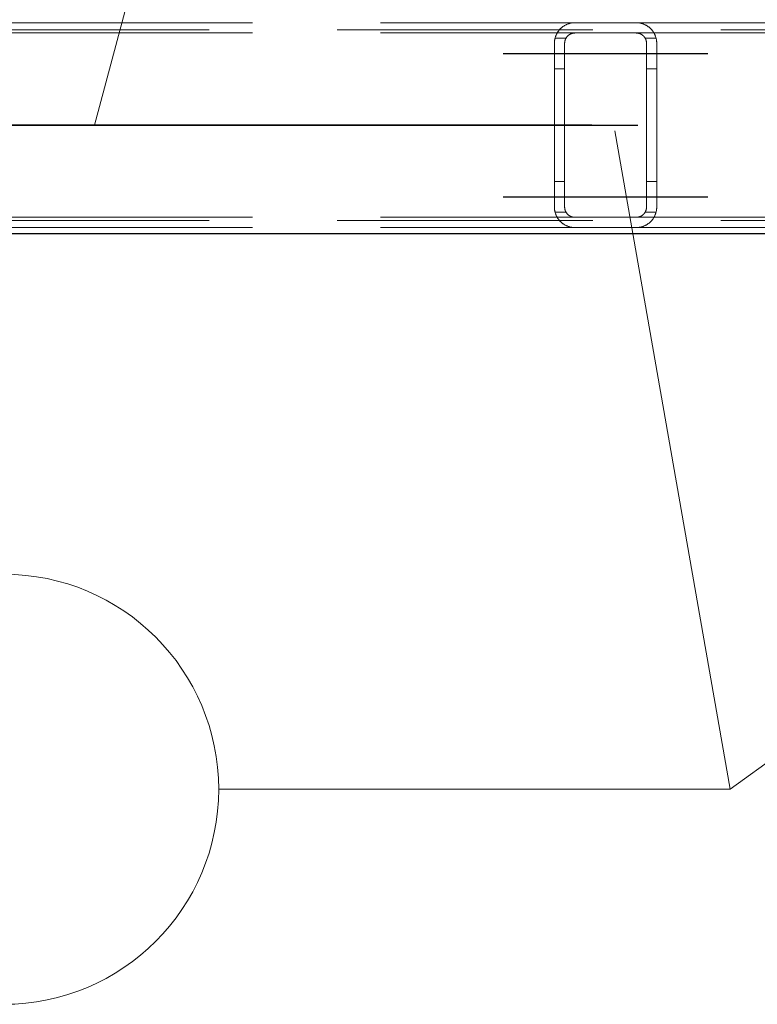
# Model space of a CAD drawing. Header units: millimetres. Extents: x -851 to 2, y 9346 to 10016.
# Tile 97 of 256: x -709.59 to -702.39, y 9567.2 to 9576.82. Entities that reach past the tile are written whole.
import ezdxf

# ---------------------------------------------------------------- set-up
doc = ezdxf.new("R2010")
doc.units = ezdxf.units.MM
doc.header["$LTSCALE"] = 10
doc.linetypes.add('HIDDEN', pattern=[0.375, 0.25, -0.125])
doc.linetypes.add('MITTE', pattern=[2, 1.25, -0.25, 0.25, -0.25])
for name, color, linetype, lineweight in [('PS_Hidden', 2, 'HIDDEN', 9), ('PS_Pos', 1, 'Continuous', 15), ('PS_Shape', 161, 'Continuous', 30), ('PS_SOLID', 7, 'Continuous', 30)]:
    doc.layers.add(name, color=color, linetype=linetype, lineweight=lineweight)
doc.layers.add('PS_Mid', color=5, linetype='MITTE')
doc.styles.add('simplex', font='simplex.shx', dxfattribs={"width": 0.75})

# ---------------------------------------------------------------- blocks, each defined once
blk = doc.blocks.new('*X706')
at = {"layer": 'PS_Hidden', "color": 2, "linetype": 'HIDDEN'}
for p, q in [((-713.5684, 9576.7904), (-704.1684, 9576.7904)), ((-704.2685, 9576.7634), (-704.264, 9576.7659)), ((-704.264, 9576.7659), (-704.2594, 9576.7684)), ((-704.2594, 9576.7684), (-704.2546, 9576.7707)), ((-704.2546, 9576.7707), (-704.2497, 9576.773)), ((-704.2497, 9576.773), (-704.2447, 9576.7752)), ((-704.2447, 9576.7752), (-704.2395, 9576.7772)), ((-704.2395, 9576.7772), (-704.2343, 9576.7792)), ((-704.2343, 9576.7792), (-704.2289, 9576.781)), ((-704.2289, 9576.781), (-704.2234, 9576.7826)), ((-704.2234, 9576.7826), (-704.2176, 9576.7842)), ((-704.2176, 9576.7842), (-704.2114, 9576.7857)), ((-704.2114, 9576.7857), (-704.2048, 9576.787)), ((-704.2048, 9576.787), (-704.1979, 9576.7882)), ((-704.1979, 9576.7882), (-704.1907, 9576.7891)), ((-704.1907, 9576.7891), (-704.1833, 9576.7898)), ((-704.1833, 9576.7898), (-704.1758, 9576.7902)), ((-704.1758, 9576.7902), (-704.1684, 9576.7904)), ((-704.1684, 9576.7904), (-703.5684, 9576.7904)), ((-703.5684, 9576.7904), (-694.1684, 9576.7904)), ((-703.5684, 9576.7904), (-703.5612, 9576.7902)), ((-703.5612, 9576.7902), (-703.554, 9576.7898)), ((-703.554, 9576.7898), (-703.5468, 9576.7892)), ((-703.5468, 9576.7892), (-703.5396, 9576.7883)), ((-703.5396, 9576.7883), (-703.5326, 9576.7871)), ((-703.5326, 9576.7871), (-703.5259, 9576.7858)), ((-703.5259, 9576.7858), (-703.5194, 9576.7843)), ((-703.5194, 9576.7843), (-703.5133, 9576.7826)), ((-703.5133, 9576.7826), (-703.5075, 9576.7809)), ((-703.5075, 9576.7809), (-703.502, 9576.779)), ((-703.502, 9576.779), (-703.4967, 9576.7771)), ((-703.4967, 9576.7771), (-703.4916, 9576.775)), ((-703.4916, 9576.775), (-703.4865, 9576.7728)), ((-703.4865, 9576.7728), (-703.4816, 9576.7705)), ((-703.4816, 9576.7705), (-703.4768, 9576.7681)), ((-703.4768, 9576.7681), (-703.4721, 9576.7656)), ((-486.4917, 9576.7204), (-781.6917, 9576.7204)), ((-713.5684, 9576.6904), (-704.1684, 9576.6904)), ((-704.352, 9576.6695), (-704.3501, 9576.6738)), ((-704.3501, 9576.6738), (-704.3481, 9576.678)), ((-704.3481, 9576.678), (-704.3461, 9576.6822)), ((-704.3461, 9576.6822), (-704.3439, 9576.6862)), ((-704.3439, 9576.6862), (-704.3417, 9576.6902)), ((-704.3417, 9576.6902), (-704.3393, 9576.6942)), ((-704.3393, 9576.6942), (-704.3369, 9576.6981)), ((-704.3369, 9576.6981), (-704.3344, 9576.7019)), ((-704.3344, 9576.7019), (-704.3318, 9576.7056)), ((-704.3318, 9576.7056), (-704.3292, 9576.7093)), ((-704.3292, 9576.7093), (-704.3265, 9576.7129)), ((-704.3265, 9576.7129), (-704.3237, 9576.7164)), ((-704.3237, 9576.7164), (-704.3208, 9576.7198)), ((-704.3208, 9576.7198), (-704.3179, 9576.7232)), ((-704.3179, 9576.7232), (-704.3149, 9576.7265)), ((-704.3149, 9576.7265), (-704.3118, 9576.7298)), ((-704.3118, 9576.7298), (-704.3087, 9576.7329)), ((-704.3087, 9576.7329), (-704.3055, 9576.736)), ((-704.3055, 9576.736), (-704.3022, 9576.739)), ((-704.3022, 9576.739), (-704.2989, 9576.7419)), ((-704.2989, 9576.7419), (-704.2955, 9576.7447)), ((-704.2955, 9576.7447), (-704.2921, 9576.7475)), ((-704.2921, 9576.7475), (-704.2886, 9576.7502)), ((-704.2886, 9576.7502), (-704.2849, 9576.7529)), ((-704.2849, 9576.7529), (-704.281, 9576.7556)), ((-704.281, 9576.7556), (-704.277, 9576.7582)), ((-704.277, 9576.7582), (-704.2728, 9576.7609)), ((-704.2728, 9576.7609), (-704.2685, 9576.7634)), ((-704.2289, 9576.67), (-704.2308, 9576.6685)), ((-704.2269, 9576.6715), (-704.2289, 9576.67)), ((-704.2248, 9576.6729), (-704.2269, 9576.6715)), ((-704.2226, 9576.6744), (-704.2248, 9576.6729)), ((-704.2204, 9576.6758), (-704.2226, 9576.6744)), ((-704.218, 9576.6772), (-704.2204, 9576.6758)), ((-704.2156, 9576.6785), (-704.218, 9576.6772)), ((-704.2132, 9576.6798), (-704.2156, 9576.6785)), ((-704.2106, 9576.681), (-704.2132, 9576.6798)), ((-704.208, 9576.6822), (-704.2106, 9576.681)), ((-704.2053, 9576.6833), (-704.208, 9576.6822)), ((-704.2025, 9576.6843), (-704.2053, 9576.6833)), ((-704.1997, 9576.6853), (-704.2025, 9576.6843)), ((-704.1968, 9576.6862), (-704.1997, 9576.6853)), ((-704.1939, 9576.6871), (-704.1968, 9576.6862)), ((-704.1909, 9576.6878), (-704.1939, 9576.6871)), ((-704.1878, 9576.6885), (-704.1909, 9576.6878)), ((-704.1847, 9576.689), (-704.1878, 9576.6885)), ((-704.1815, 9576.6895), (-704.1847, 9576.689)), ((-704.1783, 9576.6899), (-704.1815, 9576.6895)), ((-704.175, 9576.6901), (-704.1783, 9576.6899)), ((-704.1717, 9576.6903), (-704.175, 9576.6901)), ((-704.1684, 9576.6904), (-704.1717, 9576.6903)), ((-703.5684, 9576.6904), (-704.1684, 9576.6904)), ((-703.5684, 9576.6904), (-694.1684, 9576.6904)), ((-703.5652, 9576.6903), (-703.5684, 9576.6904)), ((-703.5619, 9576.6901), (-703.5652, 9576.6903)), ((-703.5585, 9576.6899), (-703.5619, 9576.6901)), ((-703.5552, 9576.6895), (-703.5585, 9576.6899)), ((-703.5518, 9576.689), (-703.5552, 9576.6895)), ((-703.5485, 9576.6884), (-703.5518, 9576.689)), ((-703.5453, 9576.6877), (-703.5485, 9576.6884)), ((-703.5421, 9576.6868), (-703.5453, 9576.6877)), ((-703.5391, 9576.686), (-703.5421, 9576.6868)), ((-703.5361, 9576.685), (-703.5391, 9576.686)), ((-703.5333, 9576.684), (-703.5361, 9576.685)), ((-703.5306, 9576.683), (-703.5333, 9576.684)), ((-703.528, 9576.6818), (-703.5306, 9576.683)), ((-703.5254, 9576.6806), (-703.528, 9576.6818)), ((-703.5228, 9576.6793), (-703.5254, 9576.6806)), ((-703.5203, 9576.678), (-703.5228, 9576.6793)), ((-703.5178, 9576.6766), (-703.5203, 9576.678)), ((-703.5155, 9576.6751), (-703.5178, 9576.6766)), ((-703.5131, 9576.6736), (-703.5155, 9576.6751)), ((-703.5109, 9576.6721), (-703.5131, 9576.6736)), ((-703.5087, 9576.6705), (-703.5109, 9576.6721)), ((-703.5066, 9576.6689), (-703.5087, 9576.6705)), ((-703.4721, 9576.7656), (-703.4675, 9576.763)), ((-703.4675, 9576.763), (-703.4631, 9576.7604)), ((-703.4631, 9576.7604), (-703.4588, 9576.7576)), ((-703.4588, 9576.7576), (-703.4547, 9576.7548)), ((-703.4547, 9576.7548), (-703.4506, 9576.752)), ((-703.4506, 9576.752), (-703.4467, 9576.749)), ((-703.4467, 9576.749), (-703.4429, 9576.7461)), ((-703.4429, 9576.7461), (-703.4393, 9576.7431)), ((-703.4393, 9576.7431), (-703.4358, 9576.7401)), ((-703.4358, 9576.7401), (-703.4324, 9576.7371)), ((-703.4324, 9576.7371), (-703.4292, 9576.734)), ((-703.4292, 9576.734), (-703.4261, 9576.7309)), ((-703.4261, 9576.7309), (-703.4231, 9576.7278)), ((-703.4231, 9576.7278), (-703.4201, 9576.7246)), ((-703.4201, 9576.7246), (-703.4172, 9576.7213)), ((-703.4172, 9576.7213), (-703.4144, 9576.718)), ((-703.4144, 9576.718), (-703.4116, 9576.7145)), ((-703.4116, 9576.7145), (-703.4089, 9576.711)), ((-703.4089, 9576.711), (-703.4062, 9576.7074)), ((-703.4062, 9576.7074), (-703.4037, 9576.7038)), ((-703.4037, 9576.7038), (-703.4011, 9576.7)), ((-703.4011, 9576.7), (-703.3987, 9576.6962)), ((-703.3987, 9576.6962), (-703.3963, 9576.6923)), ((-703.3963, 9576.6923), (-703.3941, 9576.6884)), ((-703.3941, 9576.6884), (-703.3919, 9576.6844)), ((-703.3919, 9576.6844), (-703.3898, 9576.6803)), ((-703.3898, 9576.6803), (-703.3877, 9576.6762)), ((-703.3877, 9576.6762), (-703.3858, 9576.672)), ((-703.3858, 9576.672), (-703.384, 9576.6678)), ((-704.3684, 9576.5904), (-704.3683, 9576.5953)), ((-704.3684, 9574.9904), (-704.3684, 9576.5904)), ((-704.3683, 9576.5953), (-704.3681, 9576.6001)), ((-704.3681, 9576.6001), (-704.3678, 9576.605)), ((-704.3678, 9576.605), (-704.3674, 9576.6098)), ((-704.3674, 9576.6098), (-704.3669, 9576.6146)), ((-704.3669, 9576.6146), (-704.3662, 9576.6194)), ((-704.3662, 9576.6194), (-704.3655, 9576.6242)), ((-704.3655, 9576.6242), (-704.3646, 9576.6289)), ((-704.3646, 9576.6289), (-704.3636, 9576.6336)), ((-704.3636, 9576.6336), (-704.3625, 9576.6382)), ((-704.3625, 9576.6382), (-704.3613, 9576.6428)), ((-704.255, 9576.6404), (-704.362, 9576.6404)), ((-704.3613, 9576.6428), (-704.36, 9576.6474)), ((-704.36, 9576.6474), (-704.3586, 9576.6519)), ((-704.3586, 9576.6519), (-704.3571, 9576.6564)), ((-704.3571, 9576.6564), (-704.3555, 9576.6608)), ((-704.3555, 9576.6608), (-704.3538, 9576.6652)), ((-704.3538, 9576.6652), (-704.352, 9576.6695)), ((-704.2683, 9576.5926), (-704.2684, 9576.5904)), ((-704.2684, 9576.5904), (-704.2684, 9574.9904)), ((-704.2684, 9576.5904), (-704.2684, 9576.5904)), ((-704.2681, 9576.597), (-704.2683, 9576.5948)), ((-704.2683, 9576.5948), (-704.2683, 9576.5926)), ((-704.268, 9576.5993), (-704.2681, 9576.597)), ((-704.2677, 9576.6015), (-704.268, 9576.5993)), ((-704.2675, 9576.6037), (-704.2677, 9576.6015)), ((-704.2671, 9576.606), (-704.2675, 9576.6037)), ((-704.2668, 9576.6082), (-704.2671, 9576.606)), ((-704.2663, 9576.6104), (-704.2668, 9576.6082)), ((-704.2658, 9576.6126), (-704.2663, 9576.6104)), ((-704.2653, 9576.6148), (-704.2658, 9576.6126)), ((-704.2647, 9576.617), (-704.2653, 9576.6148)), ((-704.2641, 9576.6192), (-704.2647, 9576.617)), ((-704.2634, 9576.6214), (-704.2641, 9576.6192)), ((-704.2627, 9576.6236), (-704.2634, 9576.6214)), ((-704.2619, 9576.6257), (-704.2627, 9576.6236)), ((-704.2611, 9576.6279), (-704.2619, 9576.6257)), ((-704.2602, 9576.63), (-704.2611, 9576.6279)), ((-704.2593, 9576.6321), (-704.2602, 9576.63)), ((-704.2583, 9576.6342), (-704.2593, 9576.6321)), ((-704.2572, 9576.6362), (-704.2583, 9576.6342)), ((-704.2562, 9576.6383), (-704.2572, 9576.6362)), ((-704.255, 9576.6403), (-704.2562, 9576.6383)), ((-704.2539, 9576.6423), (-704.255, 9576.6403)), ((-704.2526, 9576.6442), (-704.2539, 9576.6423)), ((-704.2514, 9576.6462), (-704.2526, 9576.6442)), ((-704.25, 9576.6481), (-704.2514, 9576.6462)), ((-704.2487, 9576.6499), (-704.25, 9576.6481)), ((-704.2473, 9576.6518), (-704.2487, 9576.6499)), ((-704.2458, 9576.6536), (-704.2473, 9576.6518)), ((-704.2443, 9576.6554), (-704.2458, 9576.6536)), ((-704.2428, 9576.6572), (-704.2443, 9576.6554)), ((-704.2412, 9576.6589), (-704.2428, 9576.6572)), ((-704.2396, 9576.6606), (-704.2412, 9576.6589)), ((-704.2379, 9576.6622), (-704.2396, 9576.6606)), ((-704.2362, 9576.6639), (-704.2379, 9576.6622)), ((-704.2344, 9576.6654), (-704.2362, 9576.6639)), ((-704.2326, 9576.667), (-704.2344, 9576.6654)), ((-704.2308, 9576.6685), (-704.2326, 9576.667)), ((-703.5045, 9576.6673), (-703.5066, 9576.6689)), ((-703.5026, 9576.6656), (-703.5045, 9576.6673)), ((-703.5007, 9576.664), (-703.5026, 9576.6656)), ((-703.499, 9576.6624), (-703.5007, 9576.664)), ((-703.4973, 9576.6607), (-703.499, 9576.6624)), ((-703.4957, 9576.6591), (-703.4973, 9576.6607)), ((-703.4942, 9576.6574), (-703.4957, 9576.6591)), ((-703.4926, 9576.6557), (-703.4942, 9576.6574)), ((-703.4912, 9576.6539), (-703.4926, 9576.6557)), ((-703.4897, 9576.6521), (-703.4912, 9576.6539)), ((-703.4883, 9576.6503), (-703.4897, 9576.6521)), ((-703.487, 9576.6485), (-703.4883, 9576.6503)), ((-703.4857, 9576.6466), (-703.487, 9576.6485)), ((-703.4844, 9576.6447), (-703.4857, 9576.6466)), ((-703.4832, 9576.6428), (-703.4844, 9576.6447)), ((-703.482, 9576.6408), (-703.4832, 9576.6428)), ((-703.4809, 9576.6388), (-703.482, 9576.6408)), ((-703.3747, 9576.6404), (-703.4818, 9576.6404)), ((-703.4798, 9576.6368), (-703.4809, 9576.6388)), ((-703.4788, 9576.6348), (-703.4798, 9576.6368)), ((-703.4778, 9576.6328), (-703.4788, 9576.6348)), ((-703.4769, 9576.6307), (-703.4778, 9576.6328)), ((-703.476, 9576.6287), (-703.4769, 9576.6307)), ((-703.4752, 9576.6266), (-703.476, 9576.6287)), ((-703.4744, 9576.6245), (-703.4752, 9576.6266)), ((-703.4736, 9576.6224), (-703.4744, 9576.6245)), ((-703.473, 9576.6203), (-703.4736, 9576.6224)), ((-703.4723, 9576.6181), (-703.473, 9576.6203)), ((-703.4717, 9576.616), (-703.4723, 9576.6181)), ((-703.4712, 9576.6138), (-703.4717, 9576.616)), ((-703.4707, 9576.6117), (-703.4712, 9576.6138)), ((-703.4702, 9576.6095), (-703.4707, 9576.6117)), ((-703.4699, 9576.6074), (-703.4702, 9576.6095)), ((-703.4695, 9576.6052), (-703.4699, 9576.6074)), ((-703.4692, 9576.6031), (-703.4695, 9576.6052)), ((-703.4689, 9576.601), (-703.4692, 9576.6031)), ((-703.4687, 9576.5988), (-703.4689, 9576.601)), ((-703.4686, 9576.5967), (-703.4687, 9576.5988)), ((-703.4685, 9576.5946), (-703.4686, 9576.5967)), ((-703.4684, 9576.5925), (-703.4685, 9576.5946)), ((-703.4684, 9576.5904), (-703.4684, 9576.5925)), ((-703.4684, 9574.9904), (-703.4684, 9576.5904)), ((-703.384, 9576.6678), (-703.3822, 9576.6635)), ((-703.3822, 9576.6635), (-703.3806, 9576.6591)), ((-703.3806, 9576.6591), (-703.379, 9576.6547)), ((-703.379, 9576.6547), (-703.3776, 9576.6503)), ((-703.3776, 9576.6503), (-703.3762, 9576.6458)), ((-703.3762, 9576.6458), (-703.375, 9576.6413)), ((-703.375, 9576.6413), (-703.3739, 9576.6368)), ((-703.3739, 9576.6368), (-703.3728, 9576.6322)), ((-703.3728, 9576.6322), (-703.3719, 9576.6276)), ((-703.3719, 9576.6276), (-703.3711, 9576.623)), ((-703.3711, 9576.623), (-703.3704, 9576.6183)), ((-703.3704, 9576.6183), (-703.3698, 9576.6137)), ((-703.3698, 9576.6137), (-703.3693, 9576.609)), ((-703.3693, 9576.609), (-703.3689, 9576.6043)), ((-703.3689, 9576.6043), (-703.3686, 9576.5997)), ((-703.3686, 9576.5997), (-703.3684, 9576.595)), ((-703.3684, 9576.595), (-703.3684, 9576.5904)), ((-703.3684, 9576.5904), (-703.3684, 9574.9904)), ((-703.3684, 9576.5904), (-703.3684, 9576.5904)), ((-704.2684, 9576.3404), (-704.3684, 9576.3404)), ((-703.3684, 9576.3404), (-703.4684, 9576.3404)), ((-704.2684, 9575.2404), (-704.3684, 9575.2404)), ((-703.3684, 9575.2404), (-703.4684, 9575.2404)), ((-704.3683, 9574.9855), (-704.3684, 9574.9904)), ((-704.3681, 9574.9806), (-704.3683, 9574.9855)), ((-704.3678, 9574.9758), (-704.3681, 9574.9806)), ((-704.3674, 9574.9709), (-704.3678, 9574.9758)), ((-704.3669, 9574.9661), (-704.3674, 9574.9709)), ((-704.3662, 9574.9613), (-704.3669, 9574.9661)), ((-704.3655, 9574.9566), (-704.3662, 9574.9613)), ((-704.3646, 9574.9519), (-704.3655, 9574.9566)), ((-704.3636, 9574.9472), (-704.3646, 9574.9519)), ((-704.3625, 9574.9425), (-704.3636, 9574.9472)), ((-704.3613, 9574.9379), (-704.3625, 9574.9425)), ((-704.255, 9574.9404), (-704.362, 9574.9404)), ((-704.2684, 9574.9904), (-704.2683, 9574.9881)), ((-704.2683, 9574.9881), (-704.2683, 9574.9859)), ((-704.2683, 9574.9859), (-704.2681, 9574.9837)), ((-704.2681, 9574.9837), (-704.268, 9574.9815)), ((-704.268, 9574.9815), (-704.2677, 9574.9792)), ((-704.2677, 9574.9792), (-704.2675, 9574.977)), ((-704.2675, 9574.977), (-704.2671, 9574.9748)), ((-704.2671, 9574.9748), (-704.2668, 9574.9725)), ((-704.2668, 9574.9725), (-704.2663, 9574.9703)), ((-704.2663, 9574.9703), (-704.2658, 9574.9681)), ((-704.2658, 9574.9681), (-704.2653, 9574.9659)), ((-704.2653, 9574.9659), (-704.2647, 9574.9637)), ((-704.2647, 9574.9637), (-704.2641, 9574.9615)), ((-704.2641, 9574.9615), (-704.2634, 9574.9593)), ((-704.2634, 9574.9593), (-704.2627, 9574.9572)), ((-704.2627, 9574.9572), (-704.2619, 9574.955)), ((-704.2619, 9574.955), (-704.2611, 9574.9529)), ((-704.2611, 9574.9529), (-704.2602, 9574.9507)), ((-704.2602, 9574.9507), (-704.2593, 9574.9486)), ((-704.2593, 9574.9486), (-704.2583, 9574.9466)), ((-704.2583, 9574.9466), (-704.2572, 9574.9445)), ((-704.2572, 9574.9445), (-704.2562, 9574.9425)), ((-704.2562, 9574.9425), (-704.255, 9574.9405)), ((-704.255, 9574.9405), (-704.2539, 9574.9385)), ((-703.4832, 9574.938), (-703.482, 9574.9399)), ((-703.482, 9574.9399), (-703.4809, 9574.9419)), ((-703.3747, 9574.9404), (-703.4818, 9574.9404)), ((-703.4809, 9574.9419), (-703.4798, 9574.9439)), ((-703.4798, 9574.9439), (-703.4788, 9574.9459)), ((-703.4788, 9574.9459), (-703.4778, 9574.9479)), ((-703.4778, 9574.9479), (-703.4769, 9574.95)), ((-703.4769, 9574.95), (-703.476, 9574.9521)), ((-703.476, 9574.9521), (-703.4752, 9574.9541)), ((-703.4752, 9574.9541), (-703.4744, 9574.9562)), ((-703.4744, 9574.9562), (-703.4736, 9574.9584)), ((-703.4736, 9574.9584), (-703.473, 9574.9605)), ((-703.473, 9574.9605), (-703.4723, 9574.9626)), ((-703.4723, 9574.9626), (-703.4717, 9574.9647)), ((-703.4717, 9574.9647), (-703.4712, 9574.9669)), ((-703.4712, 9574.9669), (-703.4707, 9574.969)), ((-703.4707, 9574.969), (-703.4702, 9574.9712)), ((-703.4702, 9574.9712), (-703.4699, 9574.9733)), ((-703.4699, 9574.9733), (-703.4695, 9574.9755)), ((-703.4695, 9574.9755), (-703.4692, 9574.9776)), ((-703.4692, 9574.9776), (-703.4689, 9574.9798)), ((-703.4689, 9574.9798), (-703.4687, 9574.9819)), ((-703.4687, 9574.9819), (-703.4686, 9574.984)), ((-703.4686, 9574.984), (-703.4685, 9574.9862)), ((-703.4685, 9574.9862), (-703.4684, 9574.9883)), ((-703.4684, 9574.9883), (-703.4684, 9574.9904)), ((-703.4684, 9574.9904), (-703.4684, 9574.9904)), ((-703.375, 9574.9394), (-703.3762, 9574.9349)), ((-703.3739, 9574.944), (-703.375, 9574.9394)), ((-703.3728, 9574.9486), (-703.3739, 9574.944)), ((-703.3719, 9574.9532), (-703.3728, 9574.9486)), ((-703.3711, 9574.9578), (-703.3719, 9574.9532)), ((-703.3704, 9574.9624), (-703.3711, 9574.9578)), ((-703.3698, 9574.9671), (-703.3704, 9574.9624)), ((-703.3693, 9574.9717), (-703.3698, 9574.9671)), ((-703.3689, 9574.9764), (-703.3693, 9574.9717)), ((-703.3686, 9574.9811), (-703.3689, 9574.9764)), ((-703.3684, 9574.9857), (-703.3686, 9574.9811)), ((-703.3684, 9574.9904), (-703.3684, 9574.9857)), ((-486.4917, 9574.8604), (-781.6917, 9574.8604)), ((-713.5684, 9574.8904), (-704.1684, 9574.8904)), ((-704.36, 9574.9333), (-704.3613, 9574.9379)), ((-704.3586, 9574.9288), (-704.36, 9574.9333)), ((-704.3571, 9574.9243), (-704.3586, 9574.9288)), ((-704.3555, 9574.9199), (-704.3571, 9574.9243)), ((-704.3538, 9574.9155), (-704.3555, 9574.9199)), ((-704.352, 9574.9112), (-704.3538, 9574.9155)), ((-704.3501, 9574.9069), (-704.352, 9574.9112)), ((-704.3481, 9574.9027), (-704.3501, 9574.9069)), ((-704.3461, 9574.8986), (-704.3481, 9574.9027)), ((-704.3439, 9574.8945), (-704.3461, 9574.8986)), ((-704.3417, 9574.8905), (-704.3439, 9574.8945)), ((-704.3393, 9574.8866), (-704.3417, 9574.8905)), ((-704.3369, 9574.8827), (-704.3393, 9574.8866)), ((-704.3344, 9574.8789), (-704.3369, 9574.8827)), ((-704.3318, 9574.8751), (-704.3344, 9574.8789)), ((-704.3292, 9574.8715), (-704.3318, 9574.8751)), ((-704.3265, 9574.8679), (-704.3292, 9574.8715)), ((-704.3237, 9574.8643), (-704.3265, 9574.8679)), ((-704.3208, 9574.8609), (-704.3237, 9574.8643)), ((-704.3179, 9574.8575), (-704.3208, 9574.8609)), ((-704.3149, 9574.8542), (-704.3179, 9574.8575)), ((-704.3118, 9574.851), (-704.3149, 9574.8542)), ((-704.3087, 9574.8478), (-704.3118, 9574.851)), ((-704.3055, 9574.8447), (-704.3087, 9574.8478)), ((-704.3022, 9574.8417), (-704.3055, 9574.8447)), ((-704.2539, 9574.9385), (-704.2526, 9574.9365)), ((-704.2526, 9574.9365), (-704.2514, 9574.9346)), ((-704.2514, 9574.9346), (-704.25, 9574.9327)), ((-704.25, 9574.9327), (-704.2487, 9574.9308)), ((-704.2487, 9574.9308), (-704.2473, 9574.9289)), ((-704.2473, 9574.9289), (-704.2458, 9574.9271)), ((-704.2458, 9574.9271), (-704.2443, 9574.9253)), ((-704.2443, 9574.9253), (-704.2428, 9574.9236)), ((-704.2428, 9574.9236), (-704.2412, 9574.9218)), ((-704.2412, 9574.9218), (-704.2396, 9574.9202)), ((-704.2396, 9574.9202), (-704.2379, 9574.9185)), ((-704.2379, 9574.9185), (-704.2362, 9574.9169)), ((-704.2362, 9574.9169), (-704.2344, 9574.9153)), ((-704.2344, 9574.9153), (-704.2326, 9574.9137)), ((-704.2326, 9574.9137), (-704.2308, 9574.9122)), ((-704.2308, 9574.9122), (-704.2289, 9574.9107)), ((-704.2289, 9574.9107), (-704.2269, 9574.9093)), ((-704.2269, 9574.9093), (-704.2248, 9574.9078)), ((-704.2248, 9574.9078), (-704.2226, 9574.9064)), ((-704.2226, 9574.9064), (-704.2204, 9574.9049)), ((-704.2204, 9574.9049), (-704.218, 9574.9036)), ((-704.218, 9574.9036), (-704.2156, 9574.9022)), ((-704.2156, 9574.9022), (-704.2132, 9574.901)), ((-704.2132, 9574.901), (-704.2106, 9574.8997)), ((-704.2106, 9574.8997), (-704.208, 9574.8985)), ((-704.208, 9574.8985), (-704.2053, 9574.8974)), ((-704.2053, 9574.8974), (-704.2025, 9574.8964)), ((-704.2025, 9574.8964), (-704.1997, 9574.8954)), ((-704.1997, 9574.8954), (-704.1968, 9574.8945)), ((-704.1968, 9574.8945), (-704.1939, 9574.8937)), ((-704.1939, 9574.8937), (-704.1909, 9574.8929)), ((-704.1909, 9574.8929), (-704.1878, 9574.8923)), ((-704.1878, 9574.8923), (-704.1847, 9574.8917)), ((-704.1847, 9574.8917), (-704.1815, 9574.8912)), ((-704.1815, 9574.8912), (-704.1783, 9574.8909)), ((-704.1783, 9574.8909), (-704.175, 9574.8906)), ((-704.175, 9574.8906), (-704.1717, 9574.8904)), ((-704.1717, 9574.8904), (-704.1684, 9574.8904)), ((-704.1684, 9574.8904), (-703.5684, 9574.8904)), ((-703.5684, 9574.8904), (-694.1684, 9574.8904)), ((-703.5684, 9574.8904), (-703.5652, 9574.8904)), ((-703.5652, 9574.8904), (-703.5619, 9574.8906)), ((-703.5619, 9574.8906), (-703.5585, 9574.8909)), ((-703.5585, 9574.8909), (-703.5552, 9574.8912)), ((-703.5552, 9574.8912), (-703.5518, 9574.8917)), ((-703.5518, 9574.8917), (-703.5485, 9574.8924)), ((-703.5485, 9574.8924), (-703.5453, 9574.8931)), ((-703.5453, 9574.8931), (-703.5421, 9574.8939)), ((-703.5421, 9574.8939), (-703.5391, 9574.8948)), ((-703.5391, 9574.8948), (-703.5361, 9574.8957)), ((-703.5361, 9574.8957), (-703.5333, 9574.8967)), ((-703.5333, 9574.8967), (-703.5306, 9574.8978)), ((-703.5306, 9574.8978), (-703.528, 9574.8989)), ((-703.528, 9574.8989), (-703.5254, 9574.9001)), ((-703.5254, 9574.9001), (-703.5228, 9574.9014)), ((-703.5228, 9574.9014), (-703.5203, 9574.9028)), ((-703.5203, 9574.9028), (-703.5178, 9574.9042)), ((-703.5178, 9574.9042), (-703.5155, 9574.9056)), ((-703.5155, 9574.9056), (-703.5131, 9574.9071)), ((-703.5131, 9574.9071), (-703.5109, 9574.9087)), ((-703.5109, 9574.9087), (-703.5087, 9574.9102)), ((-703.5087, 9574.9102), (-703.5066, 9574.9118)), ((-703.5066, 9574.9118), (-703.5045, 9574.9135)), ((-703.5045, 9574.9135), (-703.5026, 9574.9151)), ((-703.5026, 9574.9151), (-703.5007, 9574.9167)), ((-703.5007, 9574.9167), (-703.499, 9574.9184)), ((-703.499, 9574.9184), (-703.4973, 9574.92)), ((-703.4973, 9574.92), (-703.4957, 9574.9217)), ((-703.4957, 9574.9217), (-703.4942, 9574.9233)), ((-703.4942, 9574.9233), (-703.4926, 9574.9251)), ((-703.4926, 9574.9251), (-703.4912, 9574.9268)), ((-703.4912, 9574.9268), (-703.4897, 9574.9286)), ((-703.4897, 9574.9286), (-703.4883, 9574.9304)), ((-703.4883, 9574.9304), (-703.487, 9574.9323)), ((-703.487, 9574.9323), (-703.4857, 9574.9341)), ((-703.4857, 9574.9341), (-703.4844, 9574.936)), ((-703.4844, 9574.936), (-703.4832, 9574.938)), ((-703.4324, 9574.8437), (-703.4358, 9574.8406)), ((-703.4292, 9574.8467), (-703.4324, 9574.8437)), ((-703.4261, 9574.8498), (-703.4292, 9574.8467)), ((-703.4231, 9574.8529), (-703.4261, 9574.8498)), ((-703.4201, 9574.8561), (-703.4231, 9574.8529)), ((-703.4172, 9574.8594), (-703.4201, 9574.8561)), ((-703.4144, 9574.8628), (-703.4172, 9574.8594)), ((-703.4116, 9574.8662), (-703.4144, 9574.8628)), ((-703.4089, 9574.8697), (-703.4116, 9574.8662)), ((-703.4062, 9574.8733), (-703.4089, 9574.8697)), ((-703.4037, 9574.877), (-703.4062, 9574.8733)), ((-703.4011, 9574.8807), (-703.4037, 9574.877)), ((-703.3987, 9574.8845), (-703.4011, 9574.8807)), ((-703.3963, 9574.8884), (-703.3987, 9574.8845)), ((-703.3941, 9574.8923), (-703.3963, 9574.8884)), ((-703.3919, 9574.8963), (-703.3941, 9574.8923)), ((-703.3898, 9574.9004), (-703.3919, 9574.8963)), ((-703.3877, 9574.9045), (-703.3898, 9574.9004)), ((-703.3858, 9574.9087), (-703.3877, 9574.9045)), ((-703.384, 9574.9129), (-703.3858, 9574.9087)), ((-703.3822, 9574.9172), (-703.384, 9574.9129)), ((-703.3806, 9574.9216), (-703.3822, 9574.9172)), ((-703.379, 9574.926), (-703.3806, 9574.9216)), ((-703.3776, 9574.9304), (-703.379, 9574.926)), ((-703.3762, 9574.9349), (-703.3776, 9574.9304)), ((-713.5684, 9574.7904), (-704.1684, 9574.7904)), ((-704.2989, 9574.8388), (-704.3022, 9574.8417)), ((-704.2955, 9574.836), (-704.2989, 9574.8388)), ((-704.2921, 9574.8332), (-704.2955, 9574.836)), ((-704.2886, 9574.8305), (-704.2921, 9574.8332)), ((-704.2849, 9574.8278), (-704.2886, 9574.8305)), ((-704.281, 9574.8251), (-704.2849, 9574.8278)), ((-704.277, 9574.8225), (-704.281, 9574.8251)), ((-704.2728, 9574.8199), (-704.277, 9574.8225)), ((-704.2685, 9574.8173), (-704.2728, 9574.8199)), ((-704.264, 9574.8148), (-704.2685, 9574.8173)), ((-704.2594, 9574.8123), (-704.264, 9574.8148)), ((-704.2546, 9574.81), (-704.2594, 9574.8123)), ((-704.2497, 9574.8077), (-704.2546, 9574.81)), ((-704.2447, 9574.8055), (-704.2497, 9574.8077)), ((-704.2395, 9574.8035), (-704.2447, 9574.8055)), ((-704.2343, 9574.8016), (-704.2395, 9574.8035)), ((-704.2289, 9574.7998), (-704.2343, 9574.8016)), ((-704.2234, 9574.7981), (-704.2289, 9574.7998)), ((-704.2176, 9574.7965), (-704.2234, 9574.7981)), ((-704.2114, 9574.7951), (-704.2176, 9574.7965)), ((-704.2048, 9574.7937), (-704.2114, 9574.7951)), ((-704.1979, 9574.7926), (-704.2048, 9574.7937)), ((-704.1907, 9574.7916), (-704.1979, 9574.7926)), ((-704.1833, 9574.7909), (-704.1907, 9574.7916)), ((-704.1758, 9574.7905), (-704.1833, 9574.7909)), ((-704.1684, 9574.7904), (-704.1758, 9574.7905)), ((-703.5684, 9574.7904), (-704.1684, 9574.7904)), ((-703.5612, 9574.7905), (-703.5684, 9574.7904)), ((-703.5684, 9574.7904), (-694.1684, 9574.7904)), ((-703.5684, 9574.7904), (-703.5684, 9574.7904)), ((-703.554, 9574.7909), (-703.5612, 9574.7905)), ((-703.5468, 9574.7915), (-703.554, 9574.7909)), ((-703.5396, 9574.7924), (-703.5468, 9574.7915)), ((-703.5326, 9574.7936), (-703.5396, 9574.7924)), ((-703.5259, 9574.7949), (-703.5326, 9574.7936)), ((-703.5194, 9574.7965), (-703.5259, 9574.7949)), ((-703.5133, 9574.7981), (-703.5194, 9574.7965)), ((-703.5075, 9574.7999), (-703.5133, 9574.7981)), ((-703.502, 9574.8017), (-703.5075, 9574.7999)), ((-703.4967, 9574.8036), (-703.502, 9574.8017)), ((-703.4916, 9574.8057), (-703.4967, 9574.8036)), ((-703.4865, 9574.8079), (-703.4916, 9574.8057)), ((-703.4816, 9574.8102), (-703.4865, 9574.8079)), ((-703.4768, 9574.8126), (-703.4816, 9574.8102)), ((-703.4721, 9574.8151), (-703.4768, 9574.8126)), ((-703.4675, 9574.8177), (-703.4721, 9574.8151)), ((-703.4631, 9574.8204), (-703.4675, 9574.8177)), ((-703.4588, 9574.8231), (-703.4631, 9574.8204)), ((-703.4547, 9574.8259), (-703.4588, 9574.8231)), ((-703.4506, 9574.8288), (-703.4547, 9574.8259)), ((-703.4467, 9574.8317), (-703.4506, 9574.8288)), ((-703.4429, 9574.8346), (-703.4467, 9574.8317)), ((-703.4393, 9574.8376), (-703.4429, 9574.8346)), ((-703.4358, 9574.8406), (-703.4393, 9574.8376))]:
    blk.add_line(p, q, dxfattribs=at)
at = {"layer": 'PS_Mid', "color": 5, "linetype": 'MITTE'}
for p, q in [((-704.8684, 9576.4904), (-703.7684, 9576.4904)), ((-704.8684, 9576.4904), (-703.7684, 9576.4904)), ((-703.9684, 9576.4904), (-702.8684, 9576.4904)), ((-703.9684, 9576.4904), (-702.8684, 9576.4904)), ((-484.0025, 9575.7904), (-784.1809, 9575.7904)), ((-736.0525, 9575.7904), (-681.6843, 9575.7904)), ((-703.8684, 9575.7904), (-703.8684, 9575.7904)), ((-704.8684, 9575.0904), (-703.7684, 9575.0904)), ((-704.8684, 9575.0904), (-703.7684, 9575.0904)), ((-703.9684, 9575.0904), (-702.8684, 9575.0904)), ((-703.9684, 9575.0904), (-702.8684, 9575.0904))]:
    blk.add_line(p, q, dxfattribs=at)
at = {"layer": 'PS_SOLID', "color": 7, "linetype": 'Continuous'}
blk.add_line((-486.4917, 9574.7304), (-781.6917, 9574.7304), dxfattribs=at)
blk = doc.blocks.new('*X764')
at = {"color": 1}
blk.add_line((-708.8646, 9575.7904), (-707.5269, 9580.7512), dxfattribs=at)
blk = doc.blocks.new('*X1345')
at = {"color": 1}
for p, q in [((-703.7788, 9575.7333), (-702.6494, 9569.3039)), ((-715.5351, 9571.4039), (-709.7494, 9571.4039)), ((-707.6494, 9569.3039), (-702.6494, 9569.3039)), ((-715.5351, 9567.2039), (-709.7494, 9567.2039))]:
    blk.add_line(p, q, dxfattribs=at)
for centre, start, end in [((-715.5351, 9569.3039), 90, 270), ((-709.7494, 9569.3039), 270, 90)]:
    blk.add_arc(centre, 2.1, start, end, dxfattribs=at)
at = {"color": 30, "style": 'simplex', "width": 0.75}
blk.add_text('590', height=3, dxfattribs=at).set_placement((-715.5351, 9567.8039))
blk = doc.blocks.new('*X1346')
at = {"color": 1}
for p in [(-693.7788, 9575.7333), (-707.6494, 9569.3039)]:
    blk.add_line(p, (-702.6494, 9569.3039), dxfattribs=at)
blk.add_arc((-709.7494, 9569.3039), 2.1, 270, 90, dxfattribs=at)

msp = doc.modelspace()

# ---------------------------------------------------------------- block references
at = {"layer": 'PS_Pos'}
for name in ['*X764', '*X1345', '*X1346']:
    msp.add_blockref(name, (0, 0), dxfattribs=at)
at = {"layer": 'PS_Shape', "color": 31}
msp.add_blockref('*X706', (0, 0), dxfattribs=at)

doc.saveas('drawing.dxf')
